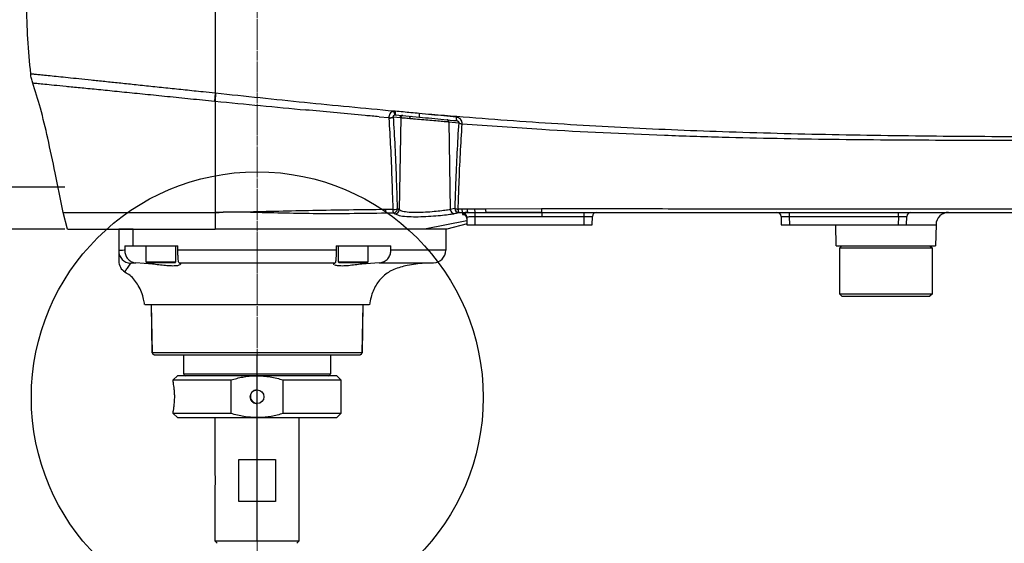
# Model space of a CAD drawing. Header units: millimetres. Extents: x 7590 to 10884, y -1862 to 419.
# Tile 38 of 83: x 8083 to 8317, y -755 to -630. Entities that reach past the tile are written whole.
import ezdxf

# ---------------------------------------------------------------- set-up
doc = ezdxf.new("R2010")
doc.units = ezdxf.units.MM
doc.header["$PDSIZE"] = -1
doc.linetypes.add('CENTER', pattern=[10.16, 6.35, -1.27, 1.27, -1.27])
doc.layers.add('D中心线OR符号线', color=7, linetype='Continuous')
doc.styles.get("Standard").update_dxf_attribs({"font": 'times.ttf'})
doc.dimstyles.new('ISO-25', dxfattribs={"dimtxt": 18, "dimasz": 15, "dimexe": 1.25, "dimexo": 0.625, "dimtad": 1, "dimtoh": 1, "dimtxsty": 'Standard', "dimcen": 2.5, "dimadec": 0, "dimazin": 0, "dimtfac": 1, "dimtmove": 0, "dimatfit": 3, "dimfxl": 1, "dimarcsym": 0})

# ---------------------------------------------------------------- blocks, each defined once
blk = doc.blocks.new('*D101')
at = {"color": 0, "lineweight": -2}
for p, q in [((8138.52, -345.27), (7958.2, -345.27)), ((7959.45, -891.27), (7959.45, -357.27)), ((8671.02, -903.27), (7958.2, -903.27))]:
    blk.add_line(p, q, dxfattribs=at)
at = {"color": 0}
for points in [[(7961.45, -357.27), (7957.45, -357.27), (7959.45, -345.27)], [(7957.45, -891.27), (7961.45, -891.27), (7959.45, -903.27)]]:
    blk.add_solid(points, dxfattribs=at)
at = {"layer": 'Defpoints', "color": 0}
for p in [(7959.45, -345.27), (8139.14, -345.27), (8671.64, -903.27)]:
    blk.add_point(p, dxfattribs=at)
at = {"color": 0, "insert": (7951.2, -623.26), "char_height": 15, "attachment_point": 5, "rotation": 90}
blk.add_mtext('558', dxfattribs=at)
blk = doc.blocks.new('*D103')
at = {"color": 0, "lineweight": -2}
for p, q in [((8093.27, -680.27), (8006.71, -680.27)), ((8007.96, -901.27), (8007.96, -692.27)), ((8671.02, -913.27), (8006.71, -913.27))]:
    blk.add_line(p, q, dxfattribs=at)
at = {"color": 0}
for points in [[(8009.96, -692.27), (8005.96, -692.27), (8007.96, -680.27)], [(8005.96, -901.27), (8009.96, -901.27), (8007.96, -913.27)]]:
    blk.add_solid(points, dxfattribs=at)
at = {"layer": 'Defpoints', "color": 0}
for p in [(8007.96, -680.27), (8093.89, -680.27), (8671.64, -913.27)]:
    blk.add_point(p, dxfattribs=at)
at = {"color": 0, "insert": (7999.7, -797.9), "char_height": 15, "attachment_point": 5, "rotation": 90}
blk.add_mtext('233', dxfattribs=at)
blk = doc.blocks.new('*D104')
at = {"color": 0, "lineweight": -2}
for p, q in [((8440.34, -471.68), (8006.71, -471.68)), ((8007.96, -483.68), (8007.96, -658.27)), ((8093.27, -670.27), (8006.71, -670.27))]:
    blk.add_line(p, q, dxfattribs=at)
at = {"color": 0}
for points in [[(8009.96, -483.68), (8005.96, -483.68), (8007.96, -471.68)], [(8005.96, -658.27), (8009.96, -658.27), (8007.96, -670.27)]]:
    blk.add_solid(points, dxfattribs=at)
at = {"layer": 'Defpoints', "color": 0}
for p in [(8440.97, -471.68), (8007.96, -670.27), (8093.89, -670.27)]:
    blk.add_point(p, dxfattribs=at)
at = {"color": 0, "insert": (7999.68, -562.72), "char_height": 15, "attachment_point": 5, "rotation": 90}
blk.add_mtext('198.6', dxfattribs=at)

msp = doc.modelspace()

# ---------------------------------------------------------------- linework, layer by layer
at = {"color": 7, "lineweight": 25}
for p, q in [((8129.142, -647.822), (8129.004, -649.716)), ((8129.255, -647.835), (8129.142, -649.73)), ((8172.118, -652.123), (8171.773, -652.13)), ((8168.23, -653.448), (8170.569, -653.657)), ((8170.569, -653.657), (8170.573, -653.756)), ((8171.698, -653.465), (8171.691, -653.431)), ((8171.698, -653.465), (8173.248, -653.614)), ((8172.049, -652.972), (8172.171, -652.97)), ((8172.171, -652.97), (8177.869, -653.519)), ((8173.414, -653.629), (8173.042, -675.676)), ((8173.248, -653.614), (8173.414, -653.629)), ((8184.887, -654.642), (8187.235, -654.868)), ((8184.887, -654.642), (8185.24, -675.562)), ((8187.238, -654.853), (8187.235, -654.868)), ((8188.061, -655.155), (8188.064, -655.111)), ((8093.892, -680.269), (8092.892, -676.269)), ((8171.532, -675.589), (8169.738, -675.605)), ((8169.877, -676.401), (8171.673, -676.39)), ((8171.673, -676.39), (8172.072, -676.645)), ((8173.042, -675.676), (8172.659, -675.422)), ((8186.28, -675.33), (8185.24, -675.562)), ((8188.024, -675.493), (8187.103, -675.496)), ((8187.242, -676.311), (8188.162, -676.307)), ((8189.248, -675.488), (8188.024, -675.493)), ((8188.162, -676.307), (8189.385, -676.303)), ((8191.027, -675.513), (8189.248, -675.488)), ((8189.385, -676.303), (8191.162, -676.307)), ((8193.639, -675.473), (8191.027, -675.513)), ((8207.026, -675.456), (8193.639, -675.473)), ((8193.773, -676.289), (8207.142, -676.269)), ((8217.125, -676.269), (8217.125, -677.252)), ((8266.159, -677.252), (8266.159, -676.269)), ((8292.125, -677.252), (8292.125, -676.269)), ((8189.162, -677.4), (8189.194, -679.269)), ((8191.159, -677.267), (8207.142, -677.252)), ((8191.194, -679.269), (8191.159, -677.267)), ((8207.142, -677.252), (8217.125, -677.252)), ((8217.125, -677.252), (8217.09, -679.269)), ((8219.09, -679.269), (8219.125, -677.252)), ((8264.159, -677.252), (8264.194, -679.269)), ((8266.159, -677.252), (8292.125, -677.252)), ((8266.194, -679.269), (8266.159, -677.252)), ((8292.125, -677.252), (8292.09, -679.269)), ((8294.09, -679.269), (8294.125, -677.252)), ((8106.142, -680.269), (8106.142, -685.414)), ((8109.571, -680.269), (8106.142, -680.269)), ((8109.571, -684.269), (8109.571, -680.269)), ((8178.863, -680.269), (8129.476, -680.269)), ((8184.142, -680.269), (8184.142, -685.315)), ((8189.296, -679.015), (8184.392, -680.269)), ((8189.194, -679.269), (8191.194, -679.269)), ((8191.194, -679.269), (8217.09, -679.269)), ((8217.09, -679.269), (8219.09, -679.269)), ((8264.194, -679.269), (8266.194, -679.269)), ((8266.194, -679.269), (8292.09, -679.269)), ((8277.282, -684.269), (8277.194, -679.269)), ((8292.09, -679.269), (8294.09, -679.269)), ((8301.091, -679.217), (8301.002, -684.269)), ((8107.578, -684.269), (8107.578, -685.325)), ((8107.578, -684.269), (8109.571, -684.269)), ((8109.571, -684.269), (8120.26, -684.269)), ((8112.699, -688.169), (8112.699, -684.269)), ((8119.699, -684.269), (8119.699, -688.169)), ((8120.26, -685.315), (8120.26, -684.269)), ((8158.024, -685.315), (8120.26, -685.315)), ((8158.024, -684.269), (8158.024, -685.315)), ((8158.024, -684.269), (8171.068, -684.269)), ((8158.585, -688.169), (8158.585, -684.269)), ((8165.585, -684.269), (8165.585, -688.169)), ((8171.068, -685.315), (8171.068, -684.269)), ((8277.282, -684.269), (8301.002, -684.269)), ((8278.142, -684.769), (8278.642, -684.269)), ((8278.142, -695.769), (8278.142, -684.769)), ((8278.142, -684.769), (8300.142, -684.769)), ((8299.642, -684.269), (8300.142, -684.769)), ((8300.142, -684.769), (8300.142, -695.769)), ((8114.192, -688.621), (8110.223, -688.32)), ((8112.799, -688.269), (8119.599, -688.269)), ((8120.53, -688.313), (8157.754, -688.313)), ((8120.931, -688.621), (8120.897, -688.67)), ((8158.685, -688.269), (8165.485, -688.269)), ((8168.26, -688.313), (8164.093, -688.621)), ((8278.642, -696.269), (8278.142, -695.769)), ((8290.118, -695.769), (8278.142, -695.769)), ((8278.642, -696.269), (8290.073, -696.269)), ((8290.073, -696.269), (8299.642, -696.269)), ((8300.142, -695.769), (8290.118, -695.769)), ((8300.142, -695.769), (8299.642, -696.269)), ((8112.368, -698.269), (8165.916, -698.269)), ((8114.133, -709.778), (8113.933, -698.269)), ((8164.352, -698.269), (8164.151, -709.778)), ((8114.633, -710.269), (8163.651, -710.269))]:
    msp.add_line(p, q, dxfattribs=at)
at = {"color": 8, "lineweight": 25}
for p, q in [((8092.892, -676.269), (8129.141, -676.269)), ((8172.072, -676.645), (8172.911, -676.939)), ((8189.177, -678.247), (8179.092, -680.269)), ((8294.091, -679.217), (8301.091, -679.217)), ((8184.142, -685.315), (8171.068, -685.315)), ((8119.699, -688.169), (8112.699, -688.169)), ((8114.192, -688.621), (8114.192, -688.269)), ((8165.585, -688.169), (8158.585, -688.169)), ((8164.093, -688.621), (8164.093, -688.269)), ((8168.26, -688.313), (8181.24, -688.313)), ((8164.151, -709.778), (8114.133, -709.778))]:
    msp.add_line(p, q, dxfattribs=at)
at = {"color": 7, "linetype": 'Continuous', "lineweight": 25}
for p, q in [((8114.178, -709.778), (8113.977, -698.269)), ((8164.396, -698.269), (8164.195, -709.778)), ((8114.678, -710.269), (8163.695, -710.269)), ((8121.642, -714.77), (8121.642, -710.27)), ((8156.642, -710.27), (8156.642, -714.77)), ((8119.142, -716.27), (8120.142, -715.27)), ((8119.142, -716.679), (8119.142, -716.27)), ((8119.142, -716.27), (8132.897, -716.27)), ((8139.142, -715.27), (8120.142, -715.27)), ((8132.897, -716.27), (8132.897, -724.27)), ((8158.142, -715.27), (8139.142, -715.27)), ((8145.387, -724.27), (8145.387, -716.27)), ((8145.387, -716.27), (8159.142, -716.27)), ((8158.142, -715.27), (8159.142, -716.27)), ((8159.142, -716.27), (8159.142, -724.27)), ((8119.142, -724.27), (8119.142, -723.863)), ((8120.142, -725.27), (8119.142, -724.27)), ((8132.897, -724.27), (8119.142, -724.27)), ((8120.142, -725.27), (8139.142, -725.27)), ((8129.142, -738.774), (8129.142, -725.27)), ((8139.142, -725.27), (8158.142, -725.27)), ((8159.142, -724.27), (8145.387, -724.27)), ((8149.142, -725.27), (8149.142, -754.77)), ((8159.142, -724.27), (8158.142, -725.27)), ((8134.783, -735.27), (8143.501, -735.27)), ((8134.783, -745.27), (8134.783, -735.27)), ((8143.501, -735.27), (8143.501, -745.27)), ((8129.142, -754.77), (8129.142, -741.754)), ((8143.501, -745.27), (8134.783, -745.27)), ((8129.642, -755.266), (8129.142, -754.766)), ((8149.142, -754.77), (8129.142, -754.77)), ((8149.142, -754.77), (8148.642, -755.27))]:
    msp.add_line(p, q, dxfattribs=at)
at = {"color": 8, "linetype": 'Continuous', "lineweight": 25}
for p, q in [((8164.195, -709.778), (8114.178, -709.778)), ((8121.642, -714.77), (8156.642, -714.77))]:
    msp.add_line(p, q, dxfattribs=at)
msp.add_line((8139.142, -754.77), (8139.142, -710.459))
at = {"color": 7, "lineweight": 25, "flags": 128}
for points in [[(8175.568, -653.82), (8175.581, -653.72), (8175.606, -653.625), (8175.641, -653.538), (8175.686, -653.463), (8175.738, -653.403), (8175.795, -653.36), (8175.856, -653.335), (8175.917, -653.331)], [(8191.159, -677.267), (8191.16, -677.1), (8191.16, -676.939), (8191.161, -676.787), (8191.161, -676.649), (8191.161, -676.529), (8191.162, -676.43), (8191.162, -676.355), (8191.162, -676.307)]]:
    msp.add_lwpolyline(points, dxfattribs=at)
msp.add_circle((8139.187, -720.459), 53.889)
at = {"color": 7, "linetype": 'Continuous', "lineweight": 25}
msp.add_circle((8139.142, -720.27), 1.65, dxfattribs=at)
at = {"color": 7, "lineweight": 25}
for centre, radius, start, end in [((8231.374, -626.269), 147.232, 180.07794, 186.61632), ((8173.335, -652.083), 1.563, 181.71723, 214.65185), ((8173.652, -652.453), 1.569, 167.85459, 199.26294), ((8179.416, -653.008), 1.629, 168.07852, 198.27441), ((8170.809, -651.954), 1.72, 261.99132, 300.85563), ((8170.71, -651.967), 1.795, 265.62125, 303.41093), ((8173.741, -653.617), 0.493, 85.61551, 179.68559), ((8173.908, -653.633), 0.494, 87.68566, 179.63236), ((8184.398, -654.639), 0.489, 359.68687, 83.62271), ((8188.386, -653.879), 1.718, 168.5095, 196.70652), ((8188.079, -653.77), 1.385, 232.45681, 269.26251), ((8188.041, -653.733), 1.378, 234.38574, 270.94122), ((8171.626, -675.684), 1.89, 177.59991, 202.29968), ((8173.372, -675.678), 1.842, 177.2324, 202.712), ((8171.701, -672.845), 2.749, 266.47663, 290.4), ((8171.632, -675.361), 1.03, 272.2897, 356.58745), ((8172.015, -675.618), 1.029, 273.16685, 356.72608), ((8186.241, -675.541), 1.002, 181.20233, 268.8815), ((8187.083, -673.48), 2.016, 246.53522, 270.58499), ((8187.278, -675.313), 0.998, 180.92991, 267.95535), ((8188.71, -675.642), 1.613, 174.82561, 204.5069), ((8189.624, -675.64), 1.607, 174.72696, 204.52145), ((8190.841, -675.638), 1.601, 174.60398, 204.52443), ((8193.266, -675.541), 2.239, 179.26975, 199.9844), ((8195.22, -675.633), 1.589, 174.24508, 204.37351), ((8220.125, -677.269), 1, 90, 179), ((8263.159, -677.269), 1, 1, 90), ((8295.125, -677.269), 1, 90, 179), ((8304.09, -679.269), 3, 90, 179), ((8188.168, -677.744), 0.999, 1.04938, 92.29143), ((8188.163, -677.418), 0.999, 1.03684, 90.50422), ((8109.14, -685.413), 2.998, 180.02532, 267.19862), ((8181.142, -685.315), 3, 271.8764, 0), ((8109.142, -687.893), 3, 180, 239.56865), ((8112.799, -688.169), 0.1, 180, 270), ((8119.599, -688.169), 0.1, 270, 0), ((8158.685, -688.169), 0.1, 180, 270), ((8165.485, -688.169), 0.1, 270, 0), ((8114.633, -709.769), 0.5, 181, 270), ((8163.651, -709.769), 0.5, 270, 359)]:
    msp.add_arc(centre, radius, start, end, dxfattribs=at)
at = {"color": 7, "linetype": 'Continuous', "lineweight": 25}
for centre, start, end in [((8114.678, -709.769), 181, 270), ((8163.695, -709.769), 270, 359), ((8122.142, -714.77), 180, 270), ((8156.142, -714.77), 270, 0)]:
    msp.add_arc(centre, 0.5, start, end, dxfattribs=at)
at = {"color": 7, "lineweight": 25, "extrusion": (0, 0, -1)}
for centre, major_axis, start_param, end_param in [((8217.124, -677.269), (-2.001, -0.017), 1.5713292, 3.141821), ((8266.16, -677.269), (-2.001, 0.017), 6.282957, 7.8534487), ((8292.124, -677.269), (-2.001, -0.017), 1.5713292, 3.141821)]:
    msp.add_ellipse(centre, major_axis=major_axis, ratio=0.0087189, start_param=start_param, end_param=end_param, dxfattribs=at)
at = {"color": 7, "lineweight": 25}
for points, knots in [([(8129.142, -626.47), (8129.142, -626.528), (8129.142, -630.112), (8129.142, -637.262), (8129.142, -644.292), (8129.142, -647.822)], [0, 0, 0, 0, 0.0080944, 0.5017776, 1, 1, 1, 1]), ([(8085.641, -645.352), (8085.515, -645.005), (8085.266, -644.318), (8085.193, -643.59), (8085.157, -643.23)], [0, 0, 0, 0, 0.505379, 1, 1, 1, 1]), ([(8092.892, -676.269), (8092.261, -673.122), (8091.077, -667.211), (8089.312, -658.905), (8087.616, -651.666), (8086.214, -647.271), (8085.562, -645.225)], [0, 0, 0, 0, 0.3016494, 0.5666231, 0.7981835, 1, 1, 1, 1]), ([(8129.255, -647.835), (8129.217, -647.831), (8129.18, -647.827), (8129.142, -647.822), (8129.142, -647.822)], [0, 0, 0, 0, 0.99947737, 1, 1, 1, 1]), ([(8171.773, -652.13), (8164.669, -651.452), (8150.46, -650.096), (8136.324, -648.588), (8129.255, -647.835)], [0, 0, 0, 0, 0.4999072, 1, 1, 1, 1]), ([(8129.004, -649.716), (8129.05, -649.721), (8129.096, -649.726), (8129.142, -649.73), (8129.142, -649.73)], [0, 0, 0, 0, 0.9995757, 1, 1, 1, 1]), ([(8129.142, -649.73), (8129.142, -651.406), (8129.142, -655.081), (8129.142, -661.205), (8129.142, -668.372), (8129.142, -673.524), (8129.142, -676.269)], [0, 0, 0, 0, 0.1935906, 0.4245575, 0.6932807, 1, 1, 1, 1]), ([(8129.142, -649.731), (8129.142, -649.731), (8136.338, -650.419), (8143.552, -651.118), (8150.765, -651.816)], [0, 0, 0, 0, 0.0000027, 1, 1, 1, 1]), ([(8168.23, -653.448), (8167.119, -653.347), (8161.563, -652.843), (8155.743, -652.293), (8151.037, -651.842), (8150.765, -651.816)], [0, 0, 0, 0, 0.1906283, 0.9531555, 1, 1, 1, 1]), ([(8171.773, -652.13), (8171.726, -652.139), (8171.521, -652.18), (8171.173, -652.353), (8170.815, -652.729), (8170.604, -653.189), (8170.58, -653.513), (8170.569, -653.657)], [0, 0, 0, 0, 0.0664039, 0.2926525, 0.5317465, 0.7913163, 1, 1, 1, 1]), ([(8177.822, -652.671), (8177.164, -652.608), (8175.262, -652.425), (8173.361, -652.242), (8172.118, -652.123)], [0, 0, 0, 0, 0.3459645, 1, 1, 1, 1]), ([(8186.702, -653.537), (8185.698, -653.439), (8182.736, -653.149), (8179.777, -652.862), (8177.822, -652.671)], [0, 0, 0, 0, 0.33918752, 1, 1, 1, 1]), ([(8395.266, -658.027), (8388.694, -658.073), (8375.551, -658.164), (8353.567, -658.256), (8329.326, -658.275), (8302.843, -658.159), (8276.429, -657.797), (8250.784, -657.14), (8225.935, -656.076), (8201.815, -654.644), (8185.819, -653.329), (8177.822, -652.671)], [0, 0, 0, 0, 0.091125, 0.1822477, 0.3035942, 0.4249828, 0.5463338, 0.6665808, 0.7777082, 0.8888671, 1, 1, 1, 1]), ([(8170.573, -653.756), (8170.713, -656.093), (8170.995, -660.81), (8171.288, -668.036), (8171.45, -672.991), (8171.53, -675.511), (8171.532, -675.589)], [0, 0, 0, 0, 0.32561216, 0.65716364, 0.98931738, 1, 1, 1, 1]), ([(8171.691, -653.431), (8171.687, -653.388), (8171.679, -653.31), (8171.708, -653.212), (8171.755, -653.129), (8171.803, -653.078), (8171.885, -653.021), (8171.944, -652.995), (8172.012, -652.978), (8172.033, -652.975), (8172.049, -652.972)], [0, 0, 0, 0, 0.2356278, 0.4269296, 0.4968528, 0.6785187, 0.7201957, 0.9147453, 0.9347975, 1, 1, 1, 1]), ([(8172.659, -675.422), (8172.657, -675.344), (8172.577, -672.816), (8172.415, -667.842), (8172.119, -660.574), (8171.838, -655.824), (8171.698, -653.465)], [0, 0, 0, 0, 0.0106123, 0.3418965, 0.6732071, 1, 1, 1, 1]), ([(8173.414, -653.629), (8173.644, -653.65), (8174.097, -653.69), (8175.082, -653.777), (8175.568, -653.82)], [0, 0, 0, 0, 0.5076603, 1, 1, 1, 1]), ([(8175.568, -653.82), (8175.864, -653.846), (8176.713, -653.921), (8178.373, -654.067), (8180.403, -654.246), (8182.301, -654.414), (8183.835, -654.549), (8184.602, -654.617), (8184.84, -654.638), (8184.887, -654.642)], [0, 0, 0, 0, 0.09253331, 0.26504622, 0.43809162, 0.61131751, 0.78428938, 0.95668385, 1, 1, 1, 1]), ([(8177.869, -653.519), (8179.822, -653.707), (8182.778, -653.992), (8185.737, -654.277), (8186.74, -654.373)], [0, 0, 0, 0, 0.660821, 1, 1, 1, 1]), ([(8187.235, -654.868), (8187.088, -657.255), (8186.793, -662.027), (8186.505, -668.884), (8186.35, -673.329), (8186.28, -675.33)], [0, 0, 0, 0, 0.3549226, 0.7095536, 1, 1, 1, 1]), ([(8188.064, -655.111), (8188.064, -655.047), (8188.065, -654.829), (8187.97, -654.437), (8187.688, -653.99), (8187.242, -653.646), (8186.88, -653.573), (8186.702, -653.537)], [0, 0, 0, 0, 0.0871697, 0.2964092, 0.5247483, 0.7657278, 1, 1, 1, 1]), ([(8186.74, -654.373), (8186.809, -654.384), (8186.915, -654.402), (8187.042, -654.466), (8187.12, -654.524), (8187.177, -654.586), (8187.222, -654.662), (8187.243, -654.734), (8187.247, -654.8), (8187.241, -654.835), (8187.238, -654.853)], [0, 0, 0, 0, 0.2878605, 0.445252, 0.5387188, 0.6414456, 0.7338333, 0.8385893, 0.9143531, 1, 1, 1, 1]), ([(8187.103, -675.496), (8187.173, -673.501), (8187.329, -669.074), (8187.617, -662.257), (8187.913, -657.519), (8188.061, -655.155)], [0, 0, 0, 0, 0.2913134, 0.6464029, 1, 1, 1, 1]), ([(8188.064, -655.111), (8194.406, -655.569), (8210.448, -656.727), (8231.153, -657.698), (8254.242, -658.436), (8276.345, -658.854), (8302.631, -659.039), (8329.117, -658.991), (8353.429, -658.773), (8375.55, -658.503), (8388.698, -658.301), (8395.272, -658.201)], [0, 0, 0, 0, 0.0923784, 0.2336632, 0.3000503, 0.4263451, 0.5528143, 0.6792825, 0.8086236, 0.9043105, 1, 1, 1, 1]), ([(8129.141, -676.272), (8129.144, -676.273), (8129.166, -676.284), (8129.223, -676.301), (8129.55, -676.343), (8132.318, -676.034), (8137.549, -676.204), (8145.019, -676.382), (8155.798, -676.591), (8164.088, -676.479), (8169.877, -676.401)], [0, 0, 0, 0, 0.0002397, 0.0017596, 0.0043824, 0.0244623, 0.207867, 0.3914738, 0.5750573, 1, 1, 1, 1]), ([(8169.738, -675.605), (8163.958, -675.668), (8152.762, -675.791), (8140.368, -676.133), (8133.105, -676.26), (8131.058, -676.247), (8130.008, -676.271), (8129.585, -676.331), (8129.28, -676.305), (8129.224, -676.298), (8129.166, -676.282), (8129.145, -676.271), (8129.142, -676.27)], [0, 0, 0, 0, 0.4253513, 0.82385315, 0.91761922, 0.9640733, 0.97558069, 0.99563542, 0.99564455, 0.99825507, 0.99976283, 1, 1, 1, 1]), ([(8129.142, -676.271), (8129.142, -677.022), (8129.142, -678.364), (8129.142, -679.687), (8129.142, -680.269)], [0, 0, 0, 0, 0.5596507, 1, 1, 1, 1]), ([(8185.24, -675.562), (8185.047, -675.608), (8184.615, -675.709), (8183.269, -675.894), (8181.422, -676.098), (8179.326, -676.27), (8177.213, -676.353), (8175.309, -676.292), (8173.781, -676.065), (8173.289, -675.806), (8173.042, -675.676)], [0, 0, 0, 0, 0.1045028, 0.233642, 0.3620881, 0.4890226, 0.6148125, 0.7415711, 0.8706963, 1, 1, 1, 1]), ([(8186.222, -676.543), (8186.391, -676.5), (8186.73, -676.415), (8187.071, -676.346), (8187.242, -676.311)], [0, 0, 0, 0, 0.4970028, 1, 1, 1, 1]), ([(8189.385, -676.303), (8189.187, -676.31), (8188.733, -676.326), (8188.26, -676.367), (8188.189, -676.402), (8188.154, -676.419)], [0, 0, 0, 0, 0.2791057, 0.6399191, 1, 1, 1, 1]), ([(8191.162, -676.307), (8191.827, -676.3), (8192.697, -676.291), (8193.567, -676.289), (8193.773, -676.289)], [0, 0, 0, 0, 0.7641008, 1, 1, 1, 1]), ([(8207.142, -676.269), (8206.475, -676.27), (8203.142, -676.27), (8198.686, -676.286), (8194.896, -676.288), (8193.773, -676.289)], [0, 0, 0, 0, 0.14959593, 0.74798004, 1, 1, 1, 1]), ([(8395.296, -675.548), (8386.79, -675.541), (8369.77, -675.528), (8344.083, -675.511), (8318.325, -675.495), (8292.539, -675.482), (8274.17, -675.474), (8259.674, -675.469), (8246.74, -675.465), (8227.99, -675.459), (8214.014, -675.457), (8207.026, -675.456)], [0, 0, 0, 0, 0.13641182, 0.27296669, 0.40957489, 0.54613995, 0.68256031, 0.70136945, 0.77660946, 0.8883044, 1, 1, 1, 1]), ([(8207.142, -676.269), (8217.055, -676.269), (8236.897, -676.269), (8263.941, -676.269), (8288.163, -676.269), (8309.525, -676.269), (8330.936, -676.269), (8352.37, -676.269), (8373.815, -676.269), (8388.041, -676.269), (8395.153, -676.269)], [0, 0, 0, 0, 0.1585913, 0.3174428, 0.430696, 0.543975, 0.6572266, 0.7714748, 0.8857518, 1, 1, 1, 1]), ([(8172.911, -676.939), (8172.973, -676.963), (8173.365, -677.111), (8174.771, -677.258), (8176.941, -677.327), (8179.4, -677.244), (8181.824, -677.076), (8183.96, -676.872), (8185.509, -676.689), (8186.001, -676.588), (8186.222, -676.543)], [0, 0, 0, 0, 0.0275603, 0.1729818, 0.3155945, 0.4564744, 0.5978957, 0.7405089, 0.8838208, 1, 1, 1, 1]), ([(8188.154, -676.419), (8188.151, -676.453), (8188.143, -676.556), (8188.134, -676.67), (8188.128, -676.745)], [0, 0, 0, 0, 0.3349381, 1, 1, 1, 1]), ([(8189.151, -677.669), (8189.153, -677.635), (8189.159, -677.487), (8189.055, -677.258), (8188.886, -677.036), (8188.709, -676.902), (8188.568, -676.835), (8188.483, -676.807), (8188.443, -676.799), (8188.446, -676.799), (8188.447, -676.799)], [0, 0, 0, 0, 0.06479955, 0.28126994, 0.45634117, 0.60410339, 0.72380829, 0.82110557, 0.92355607, 1, 1, 1, 1]), ([(8189.162, -677.4), (8189.184, -677.381), (8189.227, -677.343), (8189.572, -677.297), (8190.079, -677.27), (8190.641, -677.262), (8191.012, -677.266), (8191.159, -677.267)], [0, 0, 0, 0, 0.2155138, 0.4308072, 0.6453983, 0.8593748, 1, 1, 1, 1]), ([(8179.092, -680.269), (8178.697, -680.269), (8177.902, -680.269), (8176.565, -680.269), (8175.129, -680.269), (8173.59, -680.269), (8171.947, -680.269), (8169.044, -680.269), (8164.55, -680.269), (8158.095, -680.269), (8151.147, -680.269), (8145.49, -680.269), (8141.413, -680.269), (8138.942, -680.269), (8136.458, -680.269), (8134.008, -680.269), (8131.569, -680.269), (8129.965, -680.269), (8129.142, -680.269)], [0, 0, 0, 0, 0.041628, 0.083673, 0.1249846, 0.1665983, 0.20815, 0.2497623, 0.3748231, 0.4993123, 0.6245504, 0.7490555, 0.7905525, 0.8323723, 0.8746363, 0.9168601, 0.9573222, 1, 1, 1, 1]), ([(8107.578, -685.325), (8107.534, -685.325), (8107.208, -685.33), (8106.704, -685.341), (8106.233, -685.367), (8106.173, -685.398), (8106.142, -685.414)], [0, 0, 0, 0, 0.0478871, 0.3541161, 0.6692227, 1, 1, 1, 1]), ([(8106.142, -685.414), (8106.142, -685.543), (8106.142, -685.802), (8106.142, -686.628), (8106.142, -687.627), (8106.142, -687.801), (8106.142, -687.887)], [0, 0, 0, 0, 0.2506683, 0.5019479, 0.7526345, 1, 1, 1, 1]), ([(8107.578, -685.325), (8107.608, -685.66), (8107.668, -686.331), (8108.135, -687.226), (8108.822, -687.904), (8109.564, -688.254), (8110.046, -688.302), (8110.223, -688.32)], [0, 0, 0, 0, 0.2176041, 0.4351978, 0.6531259, 0.8721402, 1, 1, 1, 1]), ([(8120.53, -688.313), (8120.497, -688.266), (8120.432, -688.171), (8120.346, -687.571), (8120.286, -686.72), (8120.262, -685.912), (8120.261, -685.444), (8120.26, -685.315)], [0, 0, 0, 0, 0.2370031, 0.4757631, 0.704342, 0.9181977, 1, 1, 1, 1]), ([(8158.024, -685.315), (8158.021, -685.637), (8158.016, -686.281), (8157.972, -687.144), (8157.907, -687.821), (8157.831, -688.226), (8157.777, -688.287), (8157.754, -688.313)], [0, 0, 0, 0, 0.2025633, 0.4049936, 0.6122995, 0.8313376, 1, 1, 1, 1]), ([(8168.26, -688.313), (8168.6, -688.266), (8169.283, -688.171), (8170.171, -687.571), (8170.796, -686.72), (8171.045, -685.912), (8171.063, -685.444), (8171.068, -685.315)], [0, 0, 0, 0, 0.2370031, 0.4757631, 0.704342, 0.9181977, 1, 1, 1, 1]), ([(8108.994, -688.408), (8109.027, -688.392), (8109.092, -688.363), (8109.441, -688.339), (8109.841, -688.326), (8110.14, -688.322), (8110.223, -688.32)], [0, 0, 0, 0, 0.3055036, 0.5916608, 0.8855218, 1, 1, 1, 1]), ([(8120.799, -688.815), (8120.613, -688.879), (8120.244, -689.006), (8119.094, -689.093), (8117.677, -689.033), (8116.107, -688.865), (8114.924, -688.712), (8114.316, -688.636), (8114.192, -688.621)], [0, 0, 0, 0, 0.193931, 0.3865668, 0.573617, 0.7596798, 0.9509938, 1, 1, 1, 1]), ([(8120.53, -688.313), (8120.597, -688.341), (8120.731, -688.397), (8120.864, -688.546), (8120.931, -688.621)], [0, 0, 0, 0, 0.4996325, 1, 1, 1, 1]), ([(8157.337, -688.669), (8157.336, -688.668), (8157.313, -688.651), (8157.333, -688.636), (8157.353, -688.621)], [0, 0, 0, 0, 0.0207251, 1, 1, 1, 1]), ([(8157.353, -688.621), (8157.42, -688.546), (8157.553, -688.397), (8157.687, -688.341), (8157.754, -688.313)], [0, 0, 0, 0, 0.4995337, 1, 1, 1, 1]), ([(8164.093, -688.621), (8163.583, -688.685), (8162.565, -688.815), (8160.921, -689.006), (8159.444, -689.093), (8158.241, -689.034), (8157.811, -688.919), (8157.596, -688.861)], [0, 0, 0, 0, 0.203348, 0.4067172, 0.6087283, 0.8048819, 1, 1, 1, 1]), ([(8181.071, -688.362), (8180.402, -688.375), (8178.355, -688.413), (8175.198, -688.805), (8171.838, -689.73), (8169.196, -691.319), (8167.351, -693.665), (8166.357, -696.088), (8166.081, -697.712), (8165.979, -698.315)], [0, 0, 0, 0, 0.0996119, 0.3047246, 0.4719771, 0.6154494, 0.7551076, 0.9089506, 1, 1, 1, 1]), ([(8112.314, -698.294), (8112.246, -697.864), (8111.992, -696.271), (8111.009, -693.796), (8109.359, -691.534), (8108.006, -690.806), (8107.567, -690.571)], [0, 0, 0, 0, 0.1386875, 0.5133775, 0.842181, 1, 1, 1, 1])]:
    msp.add_open_spline(points, degree=3, knots=knots, dxfattribs=at)
at = {"color": 8, "lineweight": 25}
for points, knots in [([(8129.142, -647.822), (8128.178, -647.721), (8125.772, -647.469), (8121.994, -647.072), (8117.814, -646.632), (8113.74, -646.204), (8109.846, -645.794), (8106.194, -645.412), (8102.766, -645.053), (8099.555, -644.719), (8096.622, -644.415), (8094.01, -644.145), (8091.701, -643.907), (8089.701, -643.701), (8088.044, -643.532), (8086.76, -643.4), (8085.816, -643.304), (8085.283, -643.25), (8085.057, -643.227), (8085.123, -643.234), (8085.123, -643.234)], [0, 0, 0, 0, 0.0396915, 0.0990782, 0.1584649, 0.2195573, 0.2806498, 0.3397914, 0.3989331, 0.4597721, 0.5206112, 0.5796517, 0.6386923, 0.6994319, 0.7601716, 0.8192223, 0.878273, 0.9390294, 0.9997859, 1, 1, 1, 1]), ([(8085.614, -645.361), (8085.612, -645.361), (8085.524, -645.352), (8085.872, -645.386), (8086.8, -645.476), (8088.42, -645.636), (8090.654, -645.855), (8093.474, -646.133), (8096.844, -646.468), (8100.741, -646.857), (8105.1, -647.293), (8109.875, -647.775), (8115.02, -648.296), (8120.462, -648.848), (8125.169, -649.326), (8128.049, -649.619), (8129.004, -649.716)], [0, 0, 0, 0, 0.0016849, 0.0812396, 0.161044, 0.2405989, 0.3201783, 0.4000072, 0.479587, 0.5593842, 0.6394318, 0.7192296, 0.799483, 0.8799897, 0.9602438, 1, 1, 1, 1]), ([(8188.128, -676.745), (8188.137, -676.758), (8188.154, -676.784), (8188.35, -676.798), (8188.447, -676.805)], [0, 0, 0, 0, 0.5048432, 1, 1, 1, 1]), ([(8107.625, -690.474), (8107.671, -690.403), (8107.763, -690.259), (8108.522, -689.122), (8108.815, -688.679), (8108.994, -688.408)], [0, 0, 0, 0, 0.2757605, 0.5573724, 1, 1, 1, 1])]:
    msp.add_open_spline(points, degree=3, knots=knots, dxfattribs=at)
at = {"color": 7, "lineweight": 25}
for points in [[(8207.142, -676.269), (8207.128, -676.258), (8207.101, -676.235), (8207.065, -676.053), (8207.037, -675.789), (8207.029, -675.567), (8207.025, -675.456)], [(8207.142, -677.252), (8207.142, -677.123), (8207.142, -676.864), (8207.142, -676.54), (8207.142, -676.314), (8207.142, -676.284), (8207.142, -676.269)], [(8093.892, -680.269), (8094.016, -680.269), (8094.264, -680.269), (8096.25, -680.269), (8099.359, -680.269), (8103.62, -680.269), (8108.879, -680.269), (8115.002, -680.269), (8121.788, -680.269), (8126.691, -680.269), (8129.142, -680.269)], [(8184.392, -680.269), (8184.328, -680.269), (8184.198, -680.269), (8183.141, -680.269), (8181.519, -680.269), (8179.901, -680.269), (8179.092, -680.269)]]:
    msp.add_open_spline(points, degree=3, dxfattribs=at)
at = {"color": 7, "linetype": 'Continuous', "lineweight": 25}
for points, knots in [([(8156.142, -715.27), (8156.087, -715.27), (8155.973, -715.27), (8155.027, -715.27), (8153.459, -715.27), (8151.248, -715.27), (8148.53, -715.27), (8145.483, -715.27), (8142.315, -715.27), (8139.142, -715.27), (8135.969, -715.27), (8132.801, -715.27), (8129.754, -715.27), (8127.036, -715.27), (8124.825, -715.27), (8123.257, -715.27), (8122.311, -715.27), (8122.197, -715.27), (8122.142, -715.27)], [0, 0, 0, 0, 0.058258, 0.1200057, 0.1843204, 0.25, 0.3156796, 0.3799943, 0.441742, 0.5, 0.558258, 0.6200057, 0.6843204, 0.75, 0.8156796, 0.8799943, 0.941742, 1, 1, 1, 1]), ([(8132.897, -716.27), (8133.841, -716.009), (8135.747, -715.484), (8137.866, -715.279), (8139.002, -715.271), (8139.142, -715.27)], [0, 0, 0, 0, 0.4625144, 0.9338529, 1, 1, 1, 1]), ([(8139.142, -715.27), (8140.189, -715.316), (8142.309, -715.409), (8144.353, -715.981), (8145.387, -716.27)], [0, 0, 0, 0, 0.4939074, 1, 1, 1, 1]), ([(8119.162, -723.863), (8119.156, -723.844), (8119.137, -723.777), (8119.238, -723.257), (8119.376, -722.339), (8119.483, -721.205), (8119.505, -720.024), (8119.453, -718.961), (8119.35, -718.031), (8119.227, -717.216), (8119.125, -716.721), (8119.157, -716.687), (8119.164, -716.679)], [0, 0, 0, 0, 0.0553827, 0.1945976, 0.3088485, 0.4237557, 0.5231725, 0.6154172, 0.709049, 0.8110834, 0.9583317, 1, 1, 1, 1]), ([(8139.185, -718.64), (8139.126, -718.634), (8138.883, -718.611), (8138.466, -718.759), (8138.007, -719.069), (8137.678, -719.528), (8137.517, -720.068), (8137.545, -720.63), (8137.754, -721.147), (8138.122, -721.574), (8138.61, -721.836), (8138.992, -721.948), (8139.18, -721.918), (8139.186, -721.917)], [0, 0, 0, 0, 0.0347233, 0.140604, 0.2469721, 0.3546013, 0.4623324, 0.5688003, 0.6746227, 0.7814099, 0.8892749, 0.9966609, 1, 1, 1, 1]), ([(8139.142, -725.27), (8138.095, -725.224), (8135.975, -725.13), (8133.931, -724.559), (8132.897, -724.27)], [0, 0, 0, 0, 0.4939074, 1, 1, 1, 1]), ([(8145.387, -724.27), (8144.443, -724.53), (8142.537, -725.056), (8140.418, -725.26), (8139.282, -725.269), (8139.142, -725.27)], [0, 0, 0, 0, 0.4625144, 0.9338529, 1, 1, 1, 1]), ([(8129.208, -739.404), (8129.198, -739.293), (8129.178, -739.052), (8129.148, -738.815), (8129.144, -738.787), (8129.143, -738.774)], [0, 0, 0, 0, 0.3127903, 0.6777461, 1, 1, 1, 1]), ([(8129.144, -741.754), (8129.144, -741.753), (8129.145, -741.749), (8129.167, -741.572), (8129.199, -741.267), (8129.23, -740.842), (8129.245, -740.338), (8129.236, -739.828), (8129.217, -739.538), (8129.208, -739.404)], [0, 0, 0, 0, 0.1001216, 0.2369221, 0.3788012, 0.5301842, 0.6907634, 0.8566636, 1, 1, 1, 1])]:
    msp.add_open_spline(points, degree=3, knots=knots, dxfattribs=at)
at = {"layer": 'D中心线OR符号线', "linetype": 'CENTER', "lineweight": 18}
for p, q in [((8139.142, -325.269), (8139.142, -754.041)), ((8139.142, -529.533), (8139.142, -976.269))]:
    msp.add_line(p, q, dxfattribs=at)

# ---------------------------------------------------------------- dimensions: what is measured, and where the dimension line sits
for base, p1, p2, picture, middle in [((7959.452, -345.269), (8671.642, -903.269), (8139.142, -345.269), '*D101', (7959.452, -623.259)), ((8007.956, -680.269), (8671.642, -913.269), (8093.892, -680.269), '*D103', (8007.956, -797.902))]:
    dim = msp.add_linear_dim(base=base, p1=p1, p2=p2, angle=90, dimstyle='ISO-25', override={"dimtxt": 15, "dimasz": 12})
    dim.commit()
    dim.dimension.update_dxf_attribs({"geometry": picture, "text_midpoint": middle, "dimtype": 160})
dim = msp.add_linear_dim(base=(8007.956, -670.269), p1=(8440.965, -471.68), p2=(8093.892, -670.269), angle=90, text='198.6', dimstyle='ISO-25', override={"dimtxt": 15, "dimasz": 12})
dim.commit()
dim.dimension.update_dxf_attribs({"geometry": '*D104', "text_midpoint": (8007.956, -562.723), "dimtype": 160})

doc.saveas('drawing.dxf')
